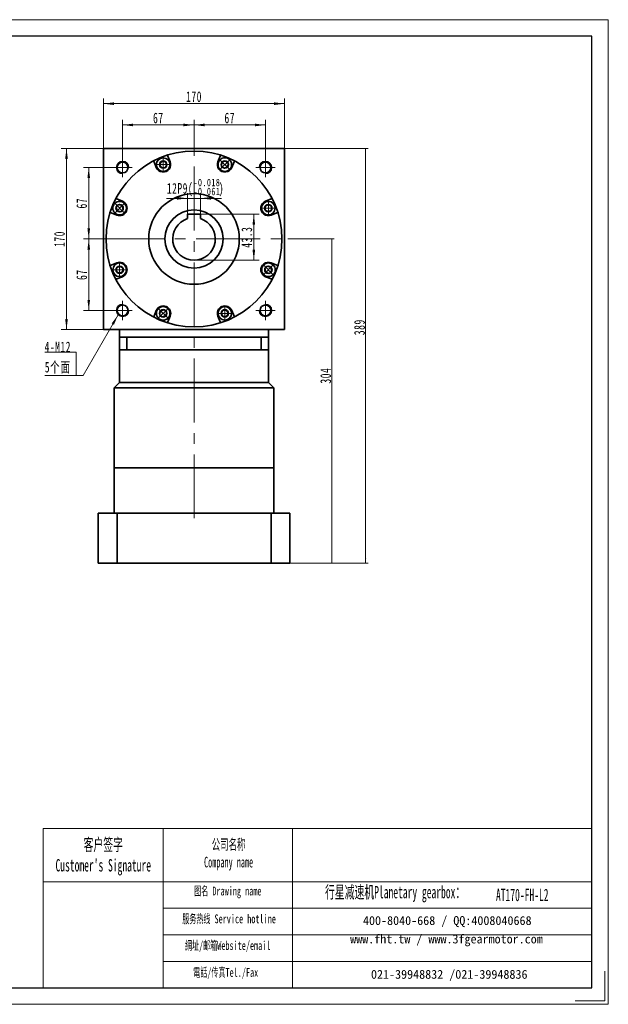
# Model space of a CAD drawing. Header units: millimetres. Extents: x 3571 to 4876, y 75 to 1070.
# Tile 3 of 3: x 4324 to 4876, y 75 to 998. Entities that reach past the tile are written whole.
import ezdxf

# ---------------------------------------------------------------- set-up
doc = ezdxf.new("R2010")
doc.units = ezdxf.units.MM
doc.header["$LTSCALE"] = 5
doc.set_wipeout_variables(frame=1)
doc.linetypes.add('点画线', pattern=[18, 12, -2, 2, -2])
doc.layers.get('0').update_dxf_attribs({"lineweight": 18})
for name, color, linetype, lineweight in [('7标注层', 4, 'Continuous', 18), ('EB0', 7, 'Continuous', 35), ('SLD-0', 7, 'Continuous', 18), ('中心线层', 1, '点画线', 18), ('图框_外框线', 7, 'Continuous', 18), ('尺寸线层', 3, 'Continuous', 18), ('粗实线层', 7, 'Continuous', 35)]:
    doc.layers.add(name, color=color, linetype=linetype, lineweight=lineweight)
doc.styles.add('SLDTEXTSTYLE4', font='txt', dxfattribs={"width": 0.566667})
doc.styles.add('标准', font='txt', dxfattribs={"width": 0.667})
doc.dimstyles.new('a4-1-1.5', dxfattribs={"dimtxt": 4.5, "dimasz": 4.5, "dimexe": 2.25, "dimexo": 0, "dimgap": 0.75, "dimtad": 1, "dimdec": 3, "dimdsep": 46, "dimtxsty": '标准', "dimblk": '_CAXARROW', "dimcen": 0, "dimdle": 9, "dimazin": 2, "dimtfac": 0.707107, "dimtdec": 3, "dimtix": 1, "dimtmove": 2, "dimatfit": 3, "dimfxl": 0, "dimfrac": 2, "dimtolj": 1, "dimarcsym": 0})

# ---------------------------------------------------------------- blocks, each defined once
blk = doc.blocks.new('*X10')
at = {"layer": '尺寸线层', "linetype": 'Continuous'}
for points in [[(4402.9, 919.41), (4412.8, 920.65), (4412.8, 918.18)], [(4572.9, 919.41), (4563, 920.65), (4563, 918.18)]]:
    blk.add_hatch(color=0, dxfattribs=at).paths.add_polyline_path(points, flags=0)
at = {"layer": '尺寸线层', "color": 0, "linetype": 'Continuous'}
for p, q in [((4402.9, 877.51), (4402.9, 924.36)), ((4572.9, 877.51), (4572.9, 924.36)), ((4402.9, 919.41), (4572.9, 919.41))]:
    blk.add_line(p, q, dxfattribs=at)
at = {"layer": '尺寸线层', "color": 0, "insert": (4487.9, 925.93), "char_height": 9.9, "width": 26.9708, "attachment_point": 5, "line_spacing_factor": 1.15057, "style": '标准'}
blk.add_mtext('\\T1.1;170', dxfattribs=at)
blk = doc.blocks.new('_CAXARROW')
blk.add_hatch(color=0).paths.add_polyline_path([(0, 0), (-1, 0.125), (-1, -0.125)], flags=0)
blk = doc.blocks.new('*X11')
at = {"layer": '尺寸线层', "linetype": 'Continuous'}
for points in [[(4648.82, 877.51), (4649.38, 873.01), (4648.25, 873.01)], [(4648.82, 488.51), (4649.38, 493.01), (4648.25, 493.01)]]:
    blk.add_hatch(color=0, dxfattribs=at).paths.add_polyline_path(points, flags=0)
at = {"layer": '尺寸线层', "color": 0, "linetype": 'Continuous'}
for p, q in [((4572.9, 877.51), (4651.07, 877.51)), ((4648.82, 877.51), (4648.82, 488.51)), ((4577.9, 488.51), (4651.07, 488.51))]:
    blk.add_line(p, q, dxfattribs=at)
at = {"layer": '尺寸线层', "color": 0, "insert": (4643.15, 709.76), "char_height": 10, "width": 28.2067, "attachment_point": 5, "rotation": 90, "line_spacing_factor": 1.15057, "style": '标准'}
blk.add_mtext('\\T1.1;389', dxfattribs=at)
blk = doc.blocks.new('*X12')
at = {"layer": '尺寸线层', "linetype": 'Continuous'}
for points in [[(4617.07, 792.51), (4617.63, 788.01), (4616.51, 788.01)], [(4617.07, 488.51), (4617.63, 493.01), (4616.51, 493.01)]]:
    blk.add_hatch(color=0, dxfattribs=at).paths.add_polyline_path(points, flags=0)
at = {"layer": '尺寸线层', "color": 0, "linetype": 'Continuous'}
for p, q in [((4575.9, 792.51), (4619.32, 792.51)), ((4617.07, 792.51), (4617.07, 488.51)), ((4577.9, 488.51), (4619.32, 488.51))]:
    blk.add_line(p, q, dxfattribs=at)
at = {"layer": '尺寸线层', "color": 0, "insert": (4611.4, 664.33), "char_height": 10, "width": 28.5772, "attachment_point": 5, "rotation": 90, "line_spacing_factor": 1.15057, "style": '标准'}
blk.add_mtext('\\T1.1;304', dxfattribs=at)
blk = doc.blocks.new('*X13')
at = {"layer": '尺寸线层', "linetype": 'Continuous'}
for points in [[(4420.9, 899.43), (4430.8, 900.66), (4430.8, 898.19)], [(4487.9, 899.43), (4478, 900.66), (4478, 898.19)]]:
    blk.add_hatch(color=0, dxfattribs=at).paths.add_polyline_path(points, flags=0)
at = {"layer": '尺寸线层', "color": 0, "linetype": 'Continuous'}
for p, q in [((4420.9, 868.51), (4420.9, 904.38)), ((4420.9, 899.43), (4487.9, 899.43)), ((4487.9, 880.51), (4487.9, 904.38))]:
    blk.add_line(p, q, dxfattribs=at)
at = {"layer": '尺寸线层', "color": 0, "insert": (4454.4, 905.94), "char_height": 9.9, "width": 19.8, "attachment_point": 5, "line_spacing_factor": 1.15057, "style": '标准'}
blk.add_mtext('\\T1.1;67', dxfattribs=at)
blk = doc.blocks.new('*X14')
at = {"layer": '尺寸线层', "linetype": 'Continuous'}
for points in [[(4487.9, 899.43), (4497.8, 900.66), (4497.8, 898.19)], [(4554.9, 899.43), (4545, 900.66), (4545, 898.19)]]:
    blk.add_hatch(color=0, dxfattribs=at).paths.add_polyline_path(points, flags=0)
at = {"layer": '尺寸线层', "color": 0, "linetype": 'Continuous'}
for p, q in [((4487.9, 880.51), (4487.9, 904.38)), ((4487.9, 899.43), (4554.9, 899.43)), ((4554.9, 868.51), (4554.9, 904.38))]:
    blk.add_line(p, q, dxfattribs=at)
at = {"layer": '尺寸线层', "color": 0, "insert": (4521.4, 905.94), "char_height": 9.9, "width": 19.8, "attachment_point": 5, "line_spacing_factor": 1.15057, "style": '标准'}
blk.add_mtext('\\T1.1;67', dxfattribs=at)
blk = doc.blocks.new('*X15')
at = {"layer": '尺寸线层', "linetype": 'Continuous'}
for points in [[(4389.17, 859.51), (4390.41, 849.61), (4387.94, 849.61)], [(4389.17, 792.51), (4390.41, 802.41), (4387.94, 802.41)]]:
    blk.add_hatch(color=0, dxfattribs=at).paths.add_polyline_path(points, flags=0)
at = {"layer": '尺寸线层', "color": 0, "linetype": 'Continuous'}
for p, q in [((4411.9, 859.51), (4384.22, 859.51)), ((4389.17, 859.51), (4389.17, 792.51)), ((4399.9, 792.51), (4384.22, 792.51))]:
    blk.add_line(p, q, dxfattribs=at)
at = {"layer": '尺寸线层', "color": 0, "insert": (4382.66, 826.01), "char_height": 9.9, "width": 19.8, "attachment_point": 5, "rotation": 90, "line_spacing_factor": 1.15057, "style": '标准'}
blk.add_mtext('\\T1.1;67', dxfattribs=at)
blk = doc.blocks.new('*X16')
at = {"layer": '尺寸线层', "linetype": 'Continuous'}
for points in [[(4389.17, 792.51), (4390.41, 782.61), (4387.94, 782.61)], [(4389.17, 725.51), (4390.41, 735.41), (4387.94, 735.41)]]:
    blk.add_hatch(color=0, dxfattribs=at).paths.add_polyline_path(points, flags=0)
at = {"layer": '尺寸线层', "color": 0, "linetype": 'Continuous'}
for p, q in [((4399.9, 792.51), (4384.22, 792.51)), ((4389.17, 792.51), (4389.17, 725.51)), ((4411.9, 725.51), (4384.22, 725.51))]:
    blk.add_line(p, q, dxfattribs=at)
at = {"layer": '尺寸线层', "color": 0, "insert": (4382.66, 759.01), "char_height": 9.9, "width": 19.8, "attachment_point": 5, "rotation": 90, "line_spacing_factor": 1.15057, "style": '标准'}
blk.add_mtext('\\T1.1;67', dxfattribs=at)
blk = doc.blocks.new('*X17')
at = {"layer": '尺寸线层', "linetype": 'Continuous'}
for points in [[(4368.31, 877.51), (4369.54, 867.61), (4367.07, 867.61)], [(4368.31, 707.51), (4369.54, 717.41), (4367.07, 717.41)]]:
    blk.add_hatch(color=0, dxfattribs=at).paths.add_polyline_path(points, flags=0)
at = {"layer": '尺寸线层', "color": 0, "linetype": 'Continuous'}
for p, q in [((4402.9, 877.51), (4363.36, 877.51)), ((4368.31, 877.51), (4368.31, 707.51)), ((4402.9, 707.51), (4363.36, 707.51))]:
    blk.add_line(p, q, dxfattribs=at)
at = {"layer": '尺寸线层', "color": 0, "insert": (4361.79, 792.51), "char_height": 9.9, "width": 26.9708, "attachment_point": 5, "rotation": 90, "line_spacing_factor": 1.15057, "style": '标准'}
blk.add_mtext('\\T1.1;170', dxfattribs=at)
blk = doc.blocks.new('*X18')
at = {"layer": '中心线层', "linetype": '点画线', "lineweight": 18}
for p, q in [((-7.37, 0), (7.37, 0)), ((0, -7.37), (0, 7.37))]:
    blk.add_line(p, q, dxfattribs=at)
at = {"layer": '粗实线层'}
for p, q in [((-3.46, 0), (-1.73, 3)), ((-3.46, 0), (-1.73, -3)), ((-1.73, 3), (1.73, 3)), ((3.46, 0), (1.73, 3)), ((3.46, 0), (1.73, 3)), ((3.46, 0), (1.73, -3)), ((-1.73, -3), (1.73, -3))]:
    blk.add_line(p, q, dxfattribs=at)
blk.add_circle((0, 0), 3.46, dxfattribs=at)
for start, end in [(0, 180), (180, 360)]:
    blk.add_arc((0, 0), 6.37, start, end, dxfattribs=at)
blk = doc.blocks.new('*X19')
at = {"layer": '尺寸线层', "linetype": 'Continuous'}
blk.add_hatch(color=0, dxfattribs=at).paths.add_polyline_path([(39.19, 56.94), (35.35, 47.73), (33.2, 48.96)], flags=0)
at = {"layer": '尺寸线层', "color": 0, "linetype": 'Continuous'}
blk.add_line((39.19, 56.94), (6.6, 0), dxfattribs=at)
at = {"layer": '尺寸线层', "color": 0}
for p, q in [((0, 22.12), (-29.39, 22.12)), ((0, 0), (0, 22.12)), ((0, 0), (-29.39, 0)), ((6.6, 0), (0, 0))]:
    blk.add_line(p, q, dxfattribs=at)
at = {"layer": '尺寸线层', "color": 0, "insert": (-4.95, 1.98), "char_height": 9.9, "width": 48.8791, "attachment_point": 9, "line_spacing_factor": 1.15057, "style": '标准'}
blk.add_mtext('\\T1.1;4-M12\\P5个面', dxfattribs=at)
blk = doc.blocks.new('*X30')
at = {"layer": '尺寸线层', "linetype": 'Continuous'}
for points in [[(4543.99, 815.81), (4545.23, 805.91), (4542.75, 805.91)], [(4543.99, 772.51), (4545.23, 782.41), (4542.75, 782.41)]]:
    blk.add_hatch(color=0, dxfattribs=at).paths.add_polyline_path(points, flags=0)
at = {"layer": '尺寸线层', "color": 0, "linetype": 'Continuous'}
for p, q in [((4493.9, 815.81), (4548.94, 815.81)), ((4543.99, 815.81), (4543.99, 772.51)), ((4487.9, 772.51), (4548.94, 772.51))]:
    blk.add_line(p, q, dxfattribs=at)
at = {"layer": '尺寸线层', "color": 0, "insert": (4537.47, 794.16), "char_height": 9.9, "width": 38.5486, "attachment_point": 5, "rotation": 90, "line_spacing_factor": 1.15057, "style": '标准'}
blk.add_mtext('\\T1.1;43.3', dxfattribs=at)
blk = doc.blocks.new('*X32')
at = {"layer": '尺寸线层', "color": 0, "char_height": 9.9, "attachment_point": 1, "line_spacing_factor": 1.15057, "style": '标准'}
for s, insert, width in [('\\T1.1;12P9(', (4462.43, 844.95), 203.7171), ('\\T1.1;{\\H0.707107x;-0.018}', (4487.4, 848.98), 86.3291), ('\\T1.1;{\\H0.707107x;-0.061}', (4487.4, 840.62), 86.3291), ('\\T1.1;)', (4511.16, 844.95), 203.7171)]:
    blk.add_mtext(s, dxfattribs=dict(at, insert=insert, width=width))
blk = doc.blocks.new('*X31')
at = {"layer": '尺寸线层', "linetype": 'Continuous'}
for points in [[(4481.9, 830.62), (4472, 829.38), (4472, 831.86)], [(4493.9, 830.62), (4503.8, 829.38), (4503.8, 831.86)]]:
    blk.add_hatch(color=0, dxfattribs=at).paths.add_polyline_path(points, flags=0)
at = {"layer": '尺寸线层', "color": 0, "linetype": 'Continuous'}
for p, q in [((4481.9, 815.81), (4481.9, 835.57)), ((4493.9, 815.81), (4493.9, 835.57)), ((4513.7, 830.62), (4462.1, 830.62))]:
    blk.add_line(p, q, dxfattribs=at)
at = {"layer": '尺寸线层', "color": 0}
blk.add_blockref('*X32', (0, 0), dxfattribs=at)

msp = doc.modelspace()

# ---------------------------------------------------------------- linework, layer by layer
msp.add_line((4458.9032, 239.5599), (4458.9032, 90.3021))
at = {"layer": '7标注层', "color": 0}
msp.add_line((4346.3115, 239.5599), (4346.3115, 90.3276), dxfattribs=at)
at = {"layer": 'EB0', "linetype": 'Continuous', "lineweight": 35}
for p, q in [((4417.8977, 700.5091), (4557.8977, 700.5091)), ((4417.8977, 688.5091), (4417.8977, 658.0091)), ((4557.8977, 688.5091), (4557.8977, 658.0091)), ((4412.8977, 653.0091), (4417.8977, 658.0091)), ((4562.8977, 653.0091), (4557.8977, 658.0091)), ((4412.8977, 578.0091), (4412.8977, 653.0091)), ((4562.8977, 578.0091), (4562.8977, 653.0091)), ((4562.8977, 578.0091), (4412.8977, 578.0091)), ((4397.8977, 535.5091), (4397.8977, 488.5091)), ((4577.8977, 535.5091), (4397.8977, 535.5091)), ((4577.8977, 535.5091), (4577.8977, 488.5091)), ((4397.8977, 488.5091), (4577.8977, 488.5091))]:
    msp.add_line(p, q, dxfattribs=at)
at = {"layer": 'EB0'}
for p, q in [((4412.8977, 578.0091), (4412.8977, 535.5091)), ((4562.8977, 578.0091), (4562.8977, 535.5091))]:
    msp.add_line(p, q, dxfattribs=at)
at = {"layer": '中心线层'}
for p, q in [((4487.8977, 530.5314), (4487.8977, 880.5091)), ((4420.8977, 850.5091), (4420.8977, 868.5091)), ((4554.8977, 868.5091), (4554.8977, 850.5091)), ((4411.8977, 859.5091), (4429.8977, 859.5091)), ((4545.8977, 859.5091), (4563.8977, 859.5091)), ((4399.8977, 792.5091), (4575.8977, 792.5091)), ((4420.8977, 716.5091), (4420.8977, 734.5091)), ((4554.8977, 734.5091), (4554.8977, 716.5091)), ((4429.8977, 725.5091), (4411.8977, 725.5091)), ((4563.8977, 725.5091), (4545.8977, 725.5091))]:
    msp.add_line(p, q, dxfattribs=at)
at = {"layer": '图框_外框线'}
for p, q in [((4346.3115, 239.5599), (4458.9032, 239.5599)), ((4458.9032, 239.5599), (4458.9032, 90.3276)), ((4458.9032, 239.5599), (4860.8878, 239.5599)), ((4580.2131, 239.5599), (4580.2131, 90.3276)), ((4346.3115, 189.7609), (4458.9032, 189.7609)), ((4458.9032, 189.7609), (4860.8878, 189.7609)), ((4458.9032, 164.8615), (4860.8878, 164.8615)), ((4458.9032, 139.962), (4860.8878, 139.962)), ((4458.9032, 115.0626), (4860.8878, 115.0626))]:
    msp.add_line(p, q, dxfattribs=at)
at = {"layer": '图框_外框线', "color": 3}
msp.add_lwpolyline([(4873.3237, 105.8726), (4873.3237, 77.8916), (4845.3428, 77.8916)], dxfattribs=at)
at = {"layer": '粗实线层'}
for p, q in [((4402.8977, 707.5091), (4402.8977, 877.5091)), ((4402.8977, 877.5091), (4572.8977, 877.5091)), ((4572.8977, 707.5091), (4572.8977, 877.5091)), ((4493.8977, 815.8091), (4481.8977, 815.8091)), ((4481.8977, 815.8091), (4481.8977, 811.5879)), ((4493.8977, 811.5879), (4493.8977, 815.8091)), ((4417.8977, 700.5091), (4417.8977, 707.5091)), ((4557.8977, 700.5091), (4557.8977, 707.5091)), ((4417.8977, 700.5091), (4417.8977, 688.5091)), ((4424.8977, 700.5091), (4424.8977, 688.5091)), ((4550.8977, 700.5091), (4550.8977, 688.5091)), ((4557.8977, 700.5091), (4557.8977, 688.5091)), ((4557.8977, 688.5091), (4417.8977, 688.5091)), ((4417.8977, 658.0091), (4557.8977, 658.0091)), ((4412.8977, 653.0091), (4562.8977, 653.0091)), ((4412.8977, 578.0091), (4562.8977, 578.0091)), ((4412.8977, 535.5091), (4412.8977, 578.0091)), ((4562.8977, 578.0091), (4562.8977, 535.5091)), ((4415.6896, 488.5091), (4415.6896, 535.5091)), ((4560.1057, 488.5091), (4560.1057, 535.5091))]:
    msp.add_line(p, q, dxfattribs=at)
msp.add_lwpolyline([(4572.8977, 707.5091), (4402.8977, 707.5091)], dxfattribs=at)
for centre, radius in [((4487.8977, 792.5091), 82.5), ((4420.8977, 859.5091), 5.1), ((4554.8977, 859.5091), 5.1), ((4487.8977, 792.5091), 42.5), ((4487.8977, 792.5091), 27.25), ((4420.8977, 725.5091), 5.1), ((4554.8977, 725.5091), 5.1)]:
    msp.add_circle(centre, radius, dxfattribs=at)
at = {"layer": '粗实线层', "lineweight": 18}
for centre, start, end in [((4420.8977, 859.5091), 0, 270), ((4554.8977, 859.5091), 270, 180), ((4420.8977, 725.5091), 90, 360), ((4554.8977, 725.5091), 180, 90)]:
    msp.add_arc(centre, 6, start, end, dxfattribs=at)
at = {"layer": '粗实线层'}
msp.add_arc((4487.8977, 792.5091), 20, 107.4576031, 72.5423969, dxfattribs=at)

# ---------------------------------------------------------------- block references
at = {"layer": '尺寸线层'}
msp.add_blockref('*X19', (4377.4649, 664.3268), dxfattribs=at)

# ---------------------------------------------------------------- texts
at = {"layer": 'SLD-0', "color": 1, "attachment_point": 2, "style": 'SLDTEXTSTYLE4'}
for s, insert, char_height, width in [("{\\fSimSun|b1|i0|c134|p2;客户签字\\PCustomer's Signature}", (4402.8014, 230.3469), 11.619746, 144.550842), ('{\\fSimSun|b1|i0|c134|p2;公司名称\\PCompany name}', (4520.3276, 229.73), 9.959783, 128.948086), ('{\\fSimSun|b1|i0|c134|p2;图名 Drawing name}', (4519.6468, 185.1711), 8.299819, 106.143762), ('{\\fSimSun|b1|i0|c134|p2;  \\H1.1667x;行星减速机Planetary gearbox\\fSimSun|b0|i0|c134|p2;：}', (4672.6591, 185.8113), 9.959783, 156.643875), ('AT170-FH-L2', (4795.708, 183.1669), 11.619746, 84.56247), ('{\\fSimSun|b1|i0|c134|p2;服务热线 Service hotline}', (4520.8237, 159.0725), 8.299819, 118.254348), ('{\\fSimSun|b1|i0|c134|p2;網址/邮箱Website/email}', (4519.5314, 134.0664), 8.299819, 123.091646), ('{\\fSimSun|b1|i0|c134|p2;電話/传真Tel./Fax}', (4517.6718, 108.8654), 8.299819, 124.572078)]:
    msp.add_mtext(s, dxfattribs=dict(at, insert=insert, char_height=char_height, width=width))
at = {"layer": 'SLD-0', "color": 1, "char_height": 8.299819, "attachment_point": 2}
for s, insert, width in [('{\\fSimSun|b1|i0|c134|p2;400-8040-668 / QQ:4008040668}', (4725.4174, 157.4866), 241.65262), ('{\\fSimSun|b1|i0|c134|p2;www.fht.tw / www.3fgearmotor.com }', (4724.6521, 140.1992), 241.924654), ('{\\fSimSun|b1|i0|c134|p2;021-39948832 /021-39948836 }', (4727.2683, 107.0507), 184.727774)]:
    msp.add_mtext(s, dxfattribs=dict(at, insert=insert, width=width))

# ---------------------------------------------------------------- dimensions: what is measured, and where the dimension line sits
at = {"layer": '尺寸线层'}
for base, p1, p2, picture, middle in [((4572.8977, 919.4144), (4402.8977, 877.5091), (4572.8977, 877.5091), '*X10', (4487.8977, 925.9319)), ((4487.8977, 899.4255), (4420.8977, 868.5091), (4487.8977, 880.5091), '*X13', (4454.3977, 905.943)), ((4554.8977, 899.4255), (4487.8977, 880.5091), (4554.8977, 868.5091), '*X14', (4521.3977, 905.943))]:
    dim = msp.add_linear_dim(base=base, p1=p1, p2=p2, dimstyle='a4-1-1.5', override={"dimsah": 1, "dimtfill": 1, "dimtzin": 8}, dxfattribs=at)
    dim.commit()
    dim.dimension.update_dxf_attribs({"geometry": picture, "text_midpoint": middle, "dimtype": 160})
for base, p1, p2, override, picture, middle in [((4368.3063, 707.5091), (4402.8977, 877.5091), (4402.8977, 707.5091), {"dimsah": 1, "dimtfill": 1, "dimtzin": 8}, '*X17', (4361.7888, 792.5091)), ((4648.8171, 488.5091), (4572.8977, 877.5091), (4577.8977, 488.5091), {"dimtxt": 10, "dimsah": 1, "dimtfill": 1, "dimtzin": 8}, '*X11', (4643.1504, 709.7591)), ((4389.1737, 792.5091), (4411.8977, 859.5091), (4399.8977, 792.5091), {"dimsah": 1, "dimtfill": 1, "dimtzin": 8}, '*X15', (4382.6562, 826.0091)), ((4389.1737, 725.5091), (4399.8977, 792.5091), (4411.8977, 725.5091), {"dimsah": 1, "dimtfill": 1, "dimtzin": 8}, '*X16', (4382.6562, 759.0091)), ((4617.0679, 488.5091), (4575.8977, 792.5091), (4577.8977, 488.5091), {"dimtxt": 10, "dimsah": 1, "dimtfill": 1, "dimtzin": 8}, '*X12', (4611.4013, 664.3268))]:
    dim = msp.add_linear_dim(base=base, p1=p1, p2=p2, angle=270, dimstyle='a4-1-1.5', override=override, dxfattribs=at)
    dim.commit()
    dim.dimension.update_dxf_attribs({"geometry": picture, "text_midpoint": middle, "dimtype": 160})

# ---------------------------------------------------------------- next in the draw order: wipeouts: each hides what was drawn before it
for points in [[(4465.3701, 862.262), (4465.2894, 863.2721), (4465.2894, 863.2721), (4464.7593, 864.9827), (4463.7737, 866.4778), (4462.4107, 867.6393), (4460.778, 868.3751), (4459.0051, 868.627), (4459.0051, 868.627), (4457.2321, 868.3751), (4455.5995, 867.6393), (4454.2364, 866.4778), (4453.2508, 864.9827), (4452.7207, 863.2721), (4452.7207, 863.2721), (4452.6401, 862.262), (4452.6401, 862.262), (4452.857, 860.6146), (4453.4928, 859.0795), (4454.5043, 857.7613), (4455.8226, 856.7497), (4457.3577, 856.1139), (4459.0051, 855.897), (4459.0051, 855.897), (4460.972, 856.2085), (4462.7463, 857.1126), (4464.1545, 858.5207), (4465.0585, 860.2951)], [(4521.291, 857.7613), (4521.9482, 858.5326), (4521.9482, 858.5326), (4522.7829, 860.1169), (4523.1433, 861.8711), (4523.0007, 863.6562), (4522.3666, 865.3309), (4521.291, 866.7627), (4521.291, 866.7627), (4519.8592, 867.8383), (4518.1845, 868.4724), (4516.3994, 868.615), (4514.6452, 868.2546), (4513.0609, 867.42), (4513.0609, 867.42), (4512.2895, 866.7627), (4512.2895, 866.7627), (4511.278, 865.4445), (4510.6422, 863.9094), (4510.4253, 862.262), (4510.6422, 860.6146), (4511.278, 859.0795), (4512.2895, 857.7613), (4512.2895, 857.7613), (4513.9006, 856.5907), (4515.7946, 855.9754), (4517.786, 855.9754), (4519.6799, 856.5907)], [(4422.6455, 825.9024), (4421.8742, 826.5597), (4421.8742, 826.5597), (4420.2898, 827.3943), (4418.5357, 827.7547), (4416.7506, 827.6121), (4415.0758, 826.978), (4413.644, 825.9024), (4413.644, 825.9024), (4412.5685, 824.4706), (4411.9343, 822.7959), (4411.7918, 821.0108), (4412.1521, 819.2566), (4412.9868, 817.6723), (4412.9868, 817.6723), (4413.644, 816.9009), (4413.644, 816.9009), (4414.9623, 815.8894), (4416.4974, 815.2536), (4418.1448, 815.0367), (4419.7921, 815.2536), (4421.3273, 815.8894), (4422.6455, 816.9009), (4422.6455, 816.9009), (4423.816, 818.512), (4424.4314, 820.406), (4424.4314, 822.3974), (4423.816, 824.2913)], [(4557.6506, 815.0367), (4558.6607, 815.1174), (4558.6607, 815.1174), (4560.3712, 815.6475), (4561.8664, 816.633), (4563.0279, 817.9961), (4563.7637, 819.6287), (4564.0156, 821.4017), (4564.0156, 821.4017), (4563.7637, 823.1747), (4563.0279, 824.8073), (4561.8664, 826.1703), (4560.3712, 827.1559), (4558.6607, 827.686), (4558.6607, 827.686), (4557.6506, 827.7667), (4557.6506, 827.7667), (4556.0032, 827.5498), (4554.4681, 826.9139), (4553.1498, 825.9024), (4552.1383, 824.5842), (4551.5025, 823.0491), (4551.2856, 821.4017), (4551.2856, 821.4017), (4551.5971, 819.4348), (4552.5012, 817.6604), (4553.9093, 816.2523), (4555.6837, 815.3482)], [(4418.1448, 769.9815), (4417.1346, 769.9008), (4417.1346, 769.9008), (4415.4241, 769.3707), (4413.9289, 768.3851), (4412.7675, 767.0221), (4412.0317, 765.3895), (4411.7798, 763.6165), (4411.7798, 763.6165), (4412.0317, 761.8435), (4412.7675, 760.2109), (4413.9289, 758.8478), (4415.4241, 757.8623), (4417.1346, 757.3322), (4417.1346, 757.3322), (4418.1448, 757.2515), (4418.1448, 757.2515), (4419.7921, 757.4684), (4421.3273, 758.1042), (4422.6455, 759.1158), (4423.657, 760.434), (4424.2929, 761.9691), (4424.5098, 763.6165), (4424.5098, 763.6165), (4424.1982, 765.5834), (4423.2942, 767.3577), (4421.886, 768.7659), (4420.1117, 769.67)], [(4553.1498, 759.1158), (4553.9212, 758.4585), (4553.9212, 758.4585), (4555.5055, 757.6238), (4557.2597, 757.2635), (4559.0448, 757.4061), (4560.7195, 758.0402), (4562.1513, 759.1158), (4562.1513, 759.1158), (4563.2269, 760.5476), (4563.861, 762.2223), (4564.0036, 764.0074), (4563.6432, 765.7615), (4562.8086, 767.3459), (4562.8086, 767.3459), (4562.1513, 768.1172), (4562.1513, 768.1172), (4560.8331, 769.1287), (4559.298, 769.7646), (4557.6506, 769.9815), (4556.0032, 769.7646), (4554.4681, 769.1287), (4553.1498, 768.1172), (4553.1498, 768.1172), (4551.9793, 766.5061), (4551.3639, 764.6122), (4551.3639, 762.6208), (4551.9793, 760.7268)], [(4454.5043, 727.2569), (4453.8471, 726.4856), (4453.8471, 726.4856), (4453.0124, 724.9012), (4452.6521, 723.1471), (4452.7946, 721.362), (4453.4288, 719.6873), (4454.5043, 718.2554), (4454.5043, 718.2554), (4455.9361, 717.1799), (4457.6109, 716.5457), (4459.396, 716.4032), (4461.1501, 716.7635), (4462.7345, 717.5982), (4462.7345, 717.5982), (4463.5058, 718.2554), (4463.5058, 718.2554), (4464.5173, 719.5737), (4465.1532, 721.1088), (4465.3701, 722.7562), (4465.1532, 724.4036), (4464.5173, 725.9387), (4463.5058, 727.2569), (4463.5058, 727.2569), (4461.8947, 728.4274), (4460.0008, 729.0428), (4458.0094, 729.0428), (4456.1154, 728.4274)], [(4510.4253, 722.7562), (4510.5059, 721.746), (4510.5059, 721.746), (4511.036, 720.0355), (4512.0216, 718.5404), (4513.3847, 717.3789), (4515.0173, 716.6431), (4516.7903, 716.3912), (4516.7903, 716.3912), (4518.5632, 716.6431), (4520.1959, 717.3789), (4521.5589, 718.5404), (4522.5445, 720.0355), (4523.0746, 721.746), (4523.0746, 721.746), (4523.1553, 722.7562), (4523.1553, 722.7562), (4522.9384, 724.4036), (4522.3025, 725.9387), (4521.291, 727.2569), (4519.9728, 728.2684), (4518.4377, 728.9043), (4516.7903, 729.1212), (4516.7903, 729.1212), (4514.8234, 728.8097), (4513.049, 727.9056), (4511.6409, 726.4974), (4510.7368, 724.7231)]]:
    msp.add_wipeout(points).dxf.layer = '粗实线层'

# ---------------------------------------------------------------- next in the draw order: linework, layer by layer
at = {"layer": '图框_外框线', "color": 3}
msp.add_lwpolyline([(3570.6555, 74.7827), (4876.4327, 74.7827), (4876.4327, 998.1537), (3570.6555, 998.1537)], close=True, dxfattribs=at)
at = {"layer": '图框_外框线', "color": 3, "lineweight": 25}
msp.add_lwpolyline([(3648.3804, 90.3276), (4860.8878, 90.3276), (4860.8878, 982.6087), (3648.3804, 982.6087)], close=True, dxfattribs=at)
at = {"layer": '粗实线层'}
for p, q in [((4465.4722, 864.9408), (4463.3267, 870.1204)), ((4510.3231, 864.9408), (4512.4686, 870.1204)), ((4452.5379, 859.5832), (4450.3924, 864.7629)), ((4523.2574, 859.5832), (4525.4029, 864.7629)), ((4420.8236, 827.8688), (4415.6439, 830.0143)), ((4554.9718, 827.8688), (4560.1514, 830.0143)), ((4415.466, 814.9345), (4410.2863, 817.08)), ((4560.3294, 814.9345), (4565.509, 817.08)), ((4415.466, 770.0836), (4410.2863, 767.9382)), ((4560.3294, 770.0836), (4565.509, 767.9382)), ((4420.8236, 757.1493), (4415.6439, 755.0038)), ((4554.9718, 757.1493), (4560.1514, 755.0038)), ((4452.5379, 725.435), (4450.3924, 720.2553)), ((4523.2574, 725.435), (4525.4029, 720.2553)), ((4465.4722, 720.0774), (4463.3267, 714.8977)), ((4510.3231, 720.0774), (4512.4686, 714.8977))]:
    msp.add_line(p, q, dxfattribs=at)
for centre, radius, start, end in [((4464.2506, 870.5031), 1, 106.8667522, 202.5000219), ((4511.5447, 870.5031), 1, 337.4999781, 73.1332478), ((4449.4686, 864.3802), 1, 22.4999781, 118.1332478), ((4459.0051, 862.262), 7, 202.5, 22.5), ((4516.7903, 862.262), 7, 157.5, 337.5), ((4526.3268, 864.3802), 1, 61.8667522, 157.5000219), ((4416.0266, 830.9382), 1, 151.8667522, 247.5000219), ((4559.7688, 830.9382), 1, 292.4999781, 28.1332478), ((4418.1448, 821.4017), 7, 247.5, 67.5), ((4557.6506, 821.4017), 7, 112.5, 292.5), ((4409.9036, 816.1561), 1, 67.4999781, 163.1332478), ((4565.8917, 816.1561), 1, 16.8667522, 112.5000219), ((4409.9036, 768.862), 1, 196.8667522, 292.5000219), ((4418.1448, 763.6165), 7, 292.5, 112.5), ((4557.6506, 763.6165), 7, 67.5, 247.5), ((4565.8917, 768.862), 1, 247.4999781, 343.1332478), ((4416.0266, 754.08), 1, 112.4999781, 208.1332478), ((4559.7688, 754.08), 1, 331.8667522, 67.5000219), ((4459.0051, 722.7562), 7, 337.5, 157.5), ((4516.7903, 722.7562), 7, 22.5, 202.5), ((4449.4686, 720.638), 1, 241.8667522, 337.5000219), ((4526.3268, 720.638), 1, 202.4999781, 298.1332478), ((4464.2506, 714.5151), 1, 157.4999781, 253.1332478), ((4511.5447, 714.5151), 1, 286.8667522, 22.5000219)]:
    msp.add_arc(centre, radius, start, end, dxfattribs=at)

# ---------------------------------------------------------------- next in the draw order: block references
msp.add_blockref('*X18', (4459.0051, 862.262), dxfattribs=at)
for p, rotation in [((4516.7903, 862.262), 315.0000000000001), ((4418.1448, 821.4017), 45.00000000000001), ((4557.6506, 821.4017), 270), ((4418.1448, 763.6165), 90), ((4557.6506, 763.6165), 225.0000000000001), ((4459.0051, 722.7562), 135.0000000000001), ((4516.7903, 722.7562), 180)]:
    msp.add_blockref('*X18', p, dxfattribs=dict(at, rotation=rotation))

# ---------------------------------------------------------------- next in the draw order: dimensions: what is measured, and where the dimension line sits
at = {"layer": '尺寸线层'}
dim = msp.add_linear_dim(base=(4481.8977, 830.6199), p1=(4493.8977, 815.8091), p2=(4481.8977, 815.8091), text='\\A1;12P9({\\H0.707107x;\\S-0.018^ -0.061;})', dimstyle='a4-1-1.5', override={"dimsah": 1, "dimtfill": 1}, dxfattribs=at)
dim.commit()
dim.dimension.update_dxf_attribs({"geometry": '*X31', "text_midpoint": (4487.8977, 841.2435), "dimtype": 160})
dim = msp.add_linear_dim(base=(4543.9901, 772.5091), p1=(4493.8977, 815.8091), p2=(4487.8977, 772.5091), angle=270, dimstyle='a4-1-1.5', override={"dimsah": 1, "dimtfill": 1, "dimtzin": 8}, dxfattribs=at)
dim.commit()
dim.dimension.update_dxf_attribs({"geometry": '*X30', "text_midpoint": (4537.4726, 794.1591), "dimtype": 160})

doc.saveas('drawing.dxf')
